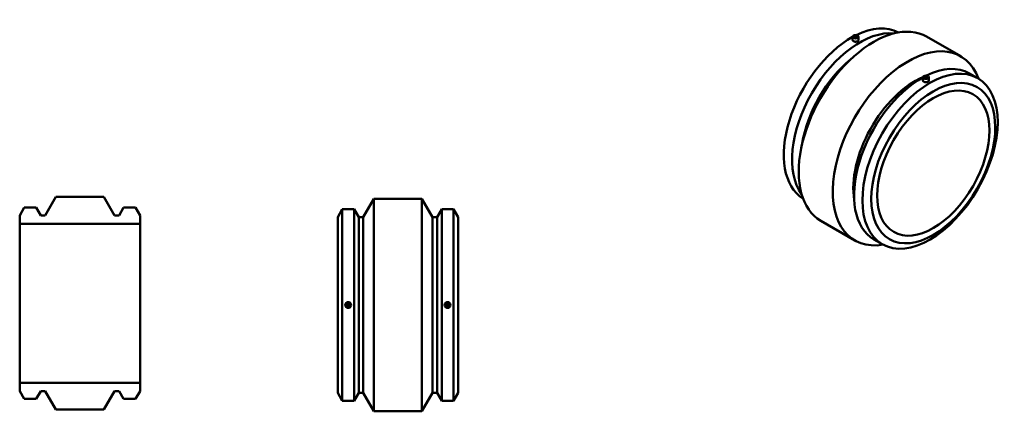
# Model space of a CAD drawing. Header units: inches. Extents: x -20 to 84, y -20 to 89.
# Tile 4 of 4: x -15 to 84, y 49 to 89. Entities that reach past the tile are written whole.
import ezdxf

# ---------------------------------------------------------------- set-up
doc = ezdxf.new("R2010")
doc.units = ezdxf.units.IN
doc.header["$MEASUREMENT"] = 0
doc.layers.add('Visible (ANSI)', color=7, linetype='Continuous', lineweight=50)
doc.layers.add('Visible Narrow (ANSI)', color=7, linetype='Continuous', lineweight=35)

msp = doc.modelspace()

# ---------------------------------------------------------------- linework, layer by layer
at = {"layer": 'Visible (ANSI)'}
for p, q in [((68.504, 86.944), (68.504, 86.615)), ((68.721, 86.944), (68.721, 86.84)), ((68.878, 86.944), (68.878, 86.84)), ((69.095, 86.944), (69.095, 86.615)), ((75.932, 86.951), (79.348, 84.984)), ((80.224, 83.268), (81.06, 82.786)), ((75.556, 82.554), (75.556, 82.883)), ((75.773, 82.883), (75.773, 82.779)), ((75.93, 82.883), (75.93, 82.779)), ((76.147, 82.554), (76.147, 82.883)), ((-11.471, 70.886), (-12.539, 69.036)), ((-6.639, 70.886), (-11.471, 70.886)), ((-5.571, 69.036), (-6.639, 70.886)), ((19.378, 68.855), (20.446, 70.705)), ((20.446, 49.405), (20.446, 70.705)), ((20.446, 70.705), (25.278, 70.705)), ((25.278, 49.405), (25.278, 70.705)), ((26.346, 68.855), (25.278, 70.705)), ((-14.633, 69.836), (-15.095, 69.036)), ((-13.45, 69.836), (-14.633, 69.836)), ((-12.988, 69.036), (-13.45, 69.836)), ((-4.66, 69.836), (-5.122, 69.036)), ((-3.477, 69.836), (-4.66, 69.836)), ((-3.015, 69.036), (-3.477, 69.836)), ((16.822, 68.855), (17.284, 69.655)), ((17.284, 50.455), (17.284, 69.655)), ((17.284, 69.655), (18.467, 69.655)), ((18.467, 50.455), (18.467, 69.655)), ((18.929, 68.855), (18.467, 69.655)), ((26.795, 68.855), (27.257, 69.655)), ((27.257, 50.455), (27.257, 69.655)), ((27.257, 69.655), (28.44, 69.655)), ((28.44, 50.455), (28.44, 69.655)), ((28.902, 68.855), (28.44, 69.655)), ((-15.095, 69.036), (-15.095, 68.201)), ((-15.095, 68.201), (-3.015, 68.201)), ((-15.095, 52.272), (-15.095, 68.201)), ((-12.539, 69.036), (-12.988, 69.036)), ((-5.122, 69.036), (-5.571, 69.036)), ((-3.015, 68.201), (-3.015, 69.036)), ((-3.015, 52.272), (-3.015, 68.201)), ((16.822, 51.255), (16.822, 68.855)), ((18.929, 51.255), (18.929, 68.855)), ((18.929, 68.855), (19.378, 68.855)), ((19.378, 51.255), (19.378, 68.855)), ((26.346, 51.255), (26.346, 68.855)), ((26.346, 68.855), (26.795, 68.855)), ((26.795, 51.255), (26.795, 68.855)), ((28.902, 51.255), (28.902, 68.855)), ((65.302, 68.493), (68.719, 66.525)), ((70.642, 66.63), (71.479, 66.148)), ((-3.015, 52.272), (-15.095, 52.272)), ((-15.095, 52.272), (-15.095, 51.436)), ((-15.095, 51.436), (-14.633, 50.636)), ((-13.45, 50.636), (-12.988, 51.436)), ((-12.988, 51.436), (-12.539, 51.436)), ((-12.539, 51.436), (-11.471, 49.586)), ((-6.639, 49.586), (-5.571, 51.436)), ((-5.571, 51.436), (-5.122, 51.436)), ((-5.122, 51.436), (-4.66, 50.636)), ((-3.477, 50.636), (-3.015, 51.436)), ((-3.015, 51.436), (-3.015, 52.272)), ((-14.633, 50.636), (-13.45, 50.636)), ((-4.66, 50.636), (-3.477, 50.636)), ((16.822, 51.255), (17.284, 50.455)), ((17.284, 50.455), (18.467, 50.455)), ((18.929, 51.255), (18.467, 50.455)), ((18.929, 51.255), (19.378, 51.255)), ((19.378, 51.255), (20.446, 49.405)), ((26.346, 51.255), (25.278, 49.405)), ((26.346, 51.255), (26.795, 51.255)), ((26.795, 51.255), (27.257, 50.455)), ((27.257, 50.455), (28.44, 50.455)), ((28.902, 51.255), (28.44, 50.455)), ((-11.471, 49.586), (-6.639, 49.586)), ((20.446, 49.405), (25.278, 49.405))]:
    msp.add_line(p, q, dxfattribs=at)
for centre, radius in [((17.875, 60.055), 0.295), ((27.848, 60.055), 0.295), ((17.875, 60.055), 0.197), ((27.848, 60.055), 0.197)]:
    msp.add_circle(centre, radius, dxfattribs=at)
for centre, major_axis, start_param, end_param in [((70.617, 77.722), (5.315, 9.229), 0, 3.141593), ((68.381, 79.01), (4.791, 8.319), 0.015655, 0.713751), ((69.218, 78.528), (4.791, 8.319), 0.253712, 2.887881), ((68.381, 79.01), (-4.791, -8.319), 3.906927, 6.26753), ((74.034, 75.755), (5.315, 9.229), 5.835146, 9.872818), ((69.544, 78.34), (-4.391, -7.626), 4.126368, 5.29841), ((75.433, 74.949), (4.791, 8.319), 0, 0.713751), ((75.433, 74.949), (-4.791, -8.319), 3.906927, 6.283185), ((74.789, 75.32), (-4.391, -7.626), 3.80119, 5.667471)]:
    msp.add_ellipse(centre, major_axis=major_axis, ratio=0.578093, start_param=start_param, end_param=end_param, dxfattribs=at)
for centre, major_axis, ratio in [((68.799, 86.944), (-0.295, 0), 0.575862), ((68.799, 86.944), (-0.197, 0), 0.575862), ((76.27, 74.467), (4.791, 8.319), 0.578093), ((76.596, 74.279), (4.391, 7.626), 0.578093), ((75.851, 82.883), (-0.295, 0), 0.575862), ((76.596, 74.279), (3.975, 6.902), 0.578093), ((75.851, 82.883), (-0.197, 0), 0.575862)]:
    msp.add_ellipse(centre, major_axis=major_axis, ratio=ratio, dxfattribs=at)
for points, knots in [([(68.744, 86.912), (68.737, 86.916), (68.731, 86.921), (68.723, 86.933), (68.721, 86.939), (68.721, 86.95), (68.723, 86.956), (68.731, 86.967), (68.737, 86.972), (68.751, 86.98), (68.76, 86.984), (68.779, 86.989), (68.79, 86.99), (68.809, 86.99), (68.82, 86.989), (68.839, 86.984), (68.848, 86.98), (68.862, 86.972), (68.868, 86.967), (68.876, 86.956), (68.878, 86.95), (68.878, 86.939), (68.876, 86.933), (68.868, 86.921), (68.862, 86.916), (68.848, 86.908), (68.839, 86.905), (68.82, 86.9), (68.809, 86.899), (68.79, 86.899), (68.779, 86.9), (68.76, 86.905), (68.751, 86.908), (68.744, 86.912)], [-1.205403, -1.205403, -1.205403, -1.205403, -1.130066, -1.130066, -1.054728, -1.054728, -0.97939, -0.97939, -0.904052, -0.904052, -0.828715, -0.828715, -0.753377, -0.753377, -0.678039, -0.678039, -0.602702, -0.602702, -0.527364, -0.527364, -0.452026, -0.452026, -0.376689, -0.376689, -0.301351, -0.301351, -0.226013, -0.226013, -0.150675, -0.150675, -0.075338, -0.075338, 0, 0, 0, 0]), ([(69.095, 86.615), (69.095, 86.595), (69.087, 86.572), (69.057, 86.531), (69.034, 86.512), (68.982, 86.482), (68.949, 86.469), (68.876, 86.451), (68.836, 86.446), (68.762, 86.445), (68.723, 86.449), (68.65, 86.465), (68.617, 86.478), (68.564, 86.508), (68.542, 86.528), (68.512, 86.57), (68.504, 86.594), (68.504, 86.615)], [0.565068, 0.565068, 0.565068, 0.565068, 0.847602, 0.847602, 1.130137, 1.130137, 1.412671, 1.412671, 1.695205, 1.695205, 1.977739, 1.977739, 2.260273, 2.260273, 2.542807, 2.542807, 2.825341, 2.825341, 2.825341, 2.825341]), ([(76.147, 82.554), (76.147, 82.534), (76.139, 82.511), (76.109, 82.47), (76.086, 82.451), (76.034, 82.421), (76.001, 82.408), (75.928, 82.39), (75.888, 82.385), (75.814, 82.384), (75.775, 82.388), (75.702, 82.404), (75.669, 82.417), (75.643, 82.432), (75.616, 82.448), (75.594, 82.467), (75.563, 82.509), (75.556, 82.533), (75.556, 82.554)], [2.825341, 2.825341, 2.825341, 2.825341, 3.107875, 3.107875, 3.39041, 3.39041, 3.672944, 3.672944, 3.955478, 3.955478, 4.238012, 4.238012, 4.520546, 4.520546, 4.520546, 4.80308, 4.80308, 5.085614, 5.085614, 5.085614, 5.085614]), ([(75.907, 82.915), (75.914, 82.911), (75.92, 82.906), (75.928, 82.895), (75.93, 82.889), (75.93, 82.878), (75.928, 82.872), (75.92, 82.86), (75.914, 82.855), (75.9, 82.847), (75.891, 82.844), (75.872, 82.839), (75.861, 82.838), (75.841, 82.838), (75.831, 82.839), (75.812, 82.844), (75.803, 82.847), (75.789, 82.855), (75.783, 82.86), (75.775, 82.872), (75.773, 82.878), (75.773, 82.889), (75.775, 82.895), (75.783, 82.906), (75.789, 82.911), (75.803, 82.919), (75.812, 82.923), (75.831, 82.928), (75.841, 82.929), (75.861, 82.929), (75.872, 82.928), (75.891, 82.923), (75.9, 82.919), (75.907, 82.915)], [-1.205403, -1.205403, -1.205403, -1.205403, -1.130066, -1.130066, -1.054728, -1.054728, -0.97939, -0.97939, -0.904052, -0.904052, -0.828715, -0.828715, -0.753377, -0.753377, -0.678039, -0.678039, -0.602702, -0.602702, -0.527364, -0.527364, -0.452026, -0.452026, -0.376689, -0.376689, -0.301351, -0.301351, -0.226013, -0.226013, -0.150675, -0.150675, -0.075338, -0.075338, 0, 0, 0, 0]), ([(17.875, 59.976), (17.865, 59.976), (17.855, 59.978), (17.836, 59.986), (17.827, 59.992), (17.813, 60.006), (17.807, 60.015), (17.799, 60.034), (17.797, 60.045), (17.797, 60.065), (17.799, 60.075), (17.807, 60.095), (17.813, 60.103), (17.827, 60.117), (17.836, 60.124), (17.855, 60.132), (17.865, 60.134), (17.885, 60.134), (17.896, 60.132), (17.915, 60.124), (17.924, 60.117), (17.938, 60.103), (17.944, 60.095), (17.952, 60.075), (17.954, 60.065), (17.954, 60.045), (17.952, 60.034), (17.944, 60.015), (17.938, 60.006), (17.924, 59.992), (17.915, 59.986), (17.896, 59.978), (17.885, 59.976), (17.875, 59.976)], [-1.205403, -1.205403, -1.205403, -1.205403, -1.130066, -1.130066, -1.054728, -1.054728, -0.97939, -0.97939, -0.904052, -0.904052, -0.828715, -0.828715, -0.753377, -0.753377, -0.678039, -0.678039, -0.602702, -0.602702, -0.527364, -0.527364, -0.452026, -0.452026, -0.376689, -0.376689, -0.301351, -0.301351, -0.226013, -0.226013, -0.150675, -0.150675, -0.075338, -0.075338, 0, 0, 0, 0]), ([(27.848, 60.134), (27.858, 60.134), (27.869, 60.132), (27.888, 60.124), (27.897, 60.117), (27.911, 60.103), (27.917, 60.095), (27.925, 60.075), (27.927, 60.065), (27.927, 60.045), (27.925, 60.034), (27.917, 60.015), (27.911, 60.006), (27.897, 59.992), (27.888, 59.986), (27.869, 59.978), (27.858, 59.976), (27.838, 59.976), (27.828, 59.978), (27.809, 59.986), (27.8, 59.992), (27.786, 60.006), (27.78, 60.015), (27.772, 60.034), (27.77, 60.045), (27.77, 60.065), (27.772, 60.075), (27.78, 60.095), (27.786, 60.103), (27.8, 60.117), (27.809, 60.124), (27.828, 60.132), (27.838, 60.134), (27.848, 60.134)], [-1.205403, -1.205403, -1.205403, -1.205403, -1.130066, -1.130066, -1.054728, -1.054728, -0.97939, -0.97939, -0.904052, -0.904052, -0.828715, -0.828715, -0.753377, -0.753377, -0.678039, -0.678039, -0.602702, -0.602702, -0.527364, -0.527364, -0.452026, -0.452026, -0.376689, -0.376689, -0.301351, -0.301351, -0.226013, -0.226013, -0.150675, -0.150675, -0.075338, -0.075338, 0, 0, 0, 0])]:
    msp.add_open_spline(points, degree=3, knots=knots, dxfattribs=at)
at = {"layer": 'Visible Narrow (ANSI)'}
msp.add_line((68.744, 86.908), (68.744, 86.839), dxfattribs=at)

doc.saveas('drawing.dxf')
